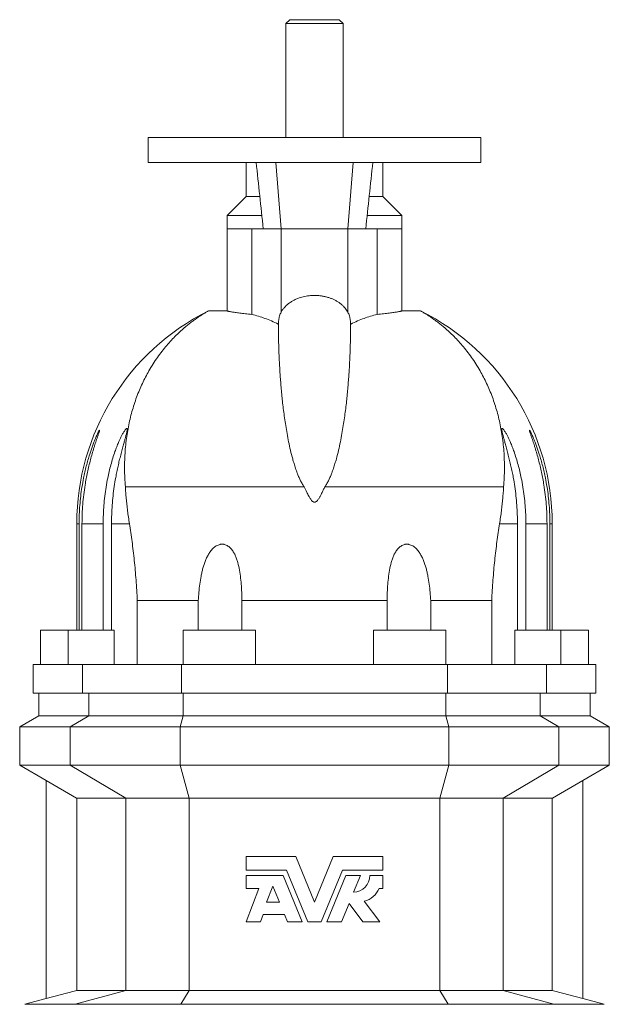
# Model space of a CAD drawing. Header units: millimetres. Extents: x -732 to 708, y -46 to 1921.
# Tile 4 of 5: x -562 to -252, y 1403 to 1921. Entities that reach past the tile are written whole.
import ezdxf

# ---------------------------------------------------------------- set-up
doc = ezdxf.new("R2010")
doc.units = ezdxf.units.MM

msp = doc.modelspace()

# ---------------------------------------------------------------- linework, layer by layer
at = {"color": 7, "linetype": 'Continuous', "lineweight": 15}
for p, q in [((-419.73, 1920.98), (-421.73, 1918.98)), ((-406.73, 1920.98), (-419.73, 1920.98)), ((-393.73, 1920.98), (-406.73, 1920.98)), ((-391.73, 1918.98), (-393.73, 1920.98)), ((-421.73, 1918.98), (-421.73, 1858.98)), ((-406.73, 1918.98), (-421.73, 1918.98)), ((-391.73, 1918.98), (-406.73, 1918.98)), ((-391.73, 1858.98), (-391.73, 1918.98)), ((-494.23, 1858.98), (-494.23, 1845.98)), ((-494.23, 1858.98), (-319.23, 1858.98)), ((-319.23, 1845.98), (-319.23, 1858.98)), ((-494.23, 1845.98), (-319.23, 1845.98)), ((-442.73, 1845.98), (-442.73, 1827.98)), ((-370.73, 1827.98), (-370.73, 1845.98)), ((-442.73, 1827.98), (-452.73, 1817.98)), ((-442.73, 1827.98), (-435.48, 1827.98)), ((-377.99, 1827.98), (-370.73, 1827.98)), ((-360.73, 1817.98), (-370.73, 1827.98)), ((-452.73, 1817.98), (-452.73, 1810.98)), ((-452.73, 1817.98), (-434.39, 1817.98)), ((-379.05, 1817.98), (-360.73, 1817.98)), ((-360.73, 1810.98), (-360.73, 1817.98)), ((-452.73, 1810.98), (-452.73, 1767.92)), ((-439.68, 1766.05), (-439.68, 1810.98)), ((-439.68, 1810.98), (-433.65, 1810.98)), ((-424.28, 1810.98), (-433.65, 1810.98)), ((-389.18, 1810.98), (-424.28, 1810.98)), ((-379.81, 1810.98), (-389.18, 1810.98)), ((-373.78, 1810.98), (-379.81, 1810.98)), ((-373.78, 1766.05), (-373.78, 1810.98)), ((-360.73, 1767.92), (-360.73, 1810.98)), ((-462.51, 1767.85), (-452.73, 1767.92)), ((-350.95, 1767.85), (-360.73, 1767.92)), ((-425.91, 1760.98), (-425.72, 1760.98)), ((-387.55, 1760.98), (-387.73, 1760.98)), ((-506.17, 1675.34), (-412.14, 1675.34)), ((-307.29, 1675.34), (-401.31, 1675.34)), ((-531.73, 1655.98), (-531.73, 1599.98)), ((-530.49, 1599.98), (-530.49, 1655.98)), ((-528.98, 1655.98), (-528.98, 1599.98)), ((-517.85, 1599.98), (-517.85, 1655.98)), ((-513.47, 1655.98), (-513.47, 1599.98)), ((-299.99, 1655.98), (-299.99, 1599.98)), ((-295.61, 1599.98), (-295.61, 1655.98)), ((-284.48, 1655.98), (-284.48, 1599.98)), ((-282.97, 1599.98), (-282.97, 1655.98)), ((-281.73, 1599.98), (-281.73, 1655.98)), ((-499.89, 1615.58), (-467.85, 1615.58)), ((-499.89, 1615.58), (-499.89, 1581.98)), ((-467.85, 1615.58), (-467.85, 1599.98)), ((-368.6, 1615.58), (-444.86, 1615.58)), ((-444.86, 1599.98), (-444.86, 1615.58)), ((-368.6, 1599.98), (-368.6, 1615.58)), ((-313.57, 1615.58), (-345.61, 1615.58)), ((-345.61, 1615.58), (-345.61, 1599.98)), ((-313.57, 1615.58), (-313.57, 1581.98)), ((-550.73, 1599.98), (-550.73, 1581.98)), ((-536.23, 1599.98), (-550.73, 1599.98)), ((-536.23, 1599.98), (-536.23, 1581.98)), ((-512.06, 1599.98), (-536.23, 1599.98)), ((-512.06, 1581.98), (-512.06, 1599.98)), ((-475.73, 1599.98), (-475.73, 1581.98)), ((-437.73, 1599.98), (-475.73, 1599.98)), ((-437.73, 1581.98), (-437.73, 1599.98)), ((-375.73, 1599.98), (-375.73, 1581.98)), ((-375.73, 1599.98), (-337.73, 1599.98)), ((-337.73, 1581.98), (-337.73, 1599.98)), ((-301.4, 1581.98), (-301.4, 1599.98)), ((-301.4, 1599.98), (-277.23, 1599.98)), ((-277.23, 1581.98), (-277.23, 1599.98)), ((-277.23, 1599.98), (-262.73, 1599.98)), ((-262.73, 1581.98), (-262.73, 1599.98)), ((-554.73, 1581.98), (-554.73, 1566.98)), ((-554.73, 1581.98), (-528.77, 1581.98)), ((-476.71, 1581.98), (-528.77, 1581.98)), ((-476.71, 1581.98), (-336.75, 1581.98)), ((-336.75, 1581.98), (-284.69, 1581.98)), ((-258.73, 1581.98), (-284.69, 1581.98)), ((-258.73, 1566.98), (-258.73, 1581.98)), ((-554.73, 1566.98), (-528.77, 1566.98)), ((-551.73, 1566.98), (-551.73, 1554.98)), ((-476.71, 1566.98), (-528.77, 1566.98)), ((-476.71, 1566.98), (-336.75, 1566.98)), ((-336.75, 1566.98), (-284.69, 1566.98)), ((-258.73, 1566.98), (-284.69, 1566.98)), ((-261.73, 1554.98), (-261.73, 1566.98)), ((-551.73, 1554.98), (-561.73, 1549.21)), ((-525.45, 1554.98), (-551.73, 1554.98)), ((-525.45, 1554.98), (-475.79, 1554.98)), ((-337.66, 1554.98), (-475.79, 1554.98)), ((-288, 1554.98), (-337.66, 1554.98)), ((-288, 1554.98), (-261.73, 1554.98)), ((-251.73, 1549.21), (-261.73, 1554.98)), ((-561.73, 1549.21), (-561.73, 1528.98)), ((-561.73, 1549.21), (-535.18, 1549.21)), ((-535.18, 1549.21), (-477.38, 1549.21)), ((-336.08, 1549.21), (-477.38, 1549.21)), ((-278.28, 1549.21), (-336.08, 1549.21)), ((-251.73, 1549.21), (-278.28, 1549.21)), ((-251.73, 1528.98), (-251.73, 1549.21)), ((-561.73, 1528.98), (-547.73, 1520.9)), ((-561.73, 1528.98), (-535.18, 1528.98)), ((-535.18, 1528.98), (-477.38, 1528.98)), ((-336.08, 1528.98), (-477.38, 1528.98)), ((-278.28, 1528.98), (-336.08, 1528.98)), ((-251.73, 1528.98), (-278.28, 1528.98)), ((-265.72, 1520.9), (-251.73, 1528.98)), ((-547.73, 1520.91), (-547.73, 1406.33)), ((-265.73, 1520.91), (-265.73, 1406.33)), ((-506, 1511.66), (-531.7, 1511.66)), ((-531.7, 1511.66), (-531.7, 1410.62)), ((-506, 1511.66), (-472.63, 1511.66)), ((-340.83, 1511.66), (-472.63, 1511.66)), ((-307.45, 1511.66), (-340.83, 1511.66)), ((-307.45, 1511.66), (-281.76, 1511.66)), ((-281.76, 1511.66), (-281.76, 1410.62)), ((-416.5, 1480.98), (-442.73, 1480.98)), ((-442.73, 1480.98), (-442.73, 1473.87)), ((-406.73, 1456.98), (-416.5, 1480.98)), ((-396.96, 1480.98), (-406.73, 1456.98)), ((-370.73, 1480.98), (-396.96, 1480.98)), ((-370.73, 1473.87), (-370.73, 1480.98)), ((-442.73, 1473.87), (-421.38, 1473.87)), ((-423.22, 1471.12), (-442.73, 1471.12)), ((-442.73, 1471.12), (-442.73, 1464.27)), ((-413.28, 1446.7), (-423.22, 1471.12)), ((-421.38, 1473.87), (-410.32, 1446.7)), ((-403.14, 1446.7), (-392.08, 1473.87)), ((-390.24, 1471.12), (-400.18, 1446.7)), ((-392.08, 1473.87), (-370.73, 1473.87)), ((-382.55, 1471.12), (-390.24, 1471.12)), ((-386.18, 1462.22), (-382.55, 1471.12)), ((-370.73, 1471.12), (-377.59, 1471.12)), ((-370.73, 1464.27), (-370.73, 1471.12)), ((-428.62, 1465.51), (-431.89, 1456.98)), ((-425.15, 1456.98), (-428.62, 1465.51)), ((-435.98, 1464.27), (-442.73, 1446.7)), ((-442.73, 1464.27), (-435.98, 1464.27)), ((-372.79, 1464.27), (-370.73, 1464.27)), ((-431.89, 1456.98), (-425.15, 1456.98)), ((-392.5, 1446.7), (-388.59, 1456.3)), ((-388.59, 1456.3), (-381.35, 1446.7)), ((-372.44, 1446.7), (-380.63, 1457.56)), ((-435.11, 1446.7), (-433.66, 1450.47)), ((-433.66, 1450.47), (-422.49, 1450.47)), ((-422.49, 1450.47), (-420.96, 1446.7)), ((-442.73, 1446.7), (-435.11, 1446.7)), ((-420.96, 1446.7), (-413.28, 1446.7)), ((-410.32, 1446.7), (-403.14, 1446.7)), ((-400.18, 1446.7), (-392.5, 1446.7)), ((-381.35, 1446.7), (-372.44, 1446.7)), ((-531.7, 1410.62), (-506, 1410.62)), ((-506, 1410.62), (-472.63, 1410.62)), ((-472.63, 1410.62), (-340.83, 1410.62)), ((-307.45, 1410.62), (-340.83, 1410.62)), ((-281.76, 1410.62), (-307.45, 1410.62)), ((-547.73, 1406.34), (-559.02, 1403.31)), ((-254.43, 1403.31), (-265.73, 1406.34))]:
    msp.add_line(p, q, dxfattribs=at)
at = {"color": 8, "linetype": 'Continuous', "lineweight": 0}
for p, q in [((-427.11, 1845.98), (-424.28, 1810.98)), ((-386.35, 1845.98), (-389.18, 1810.98)), ((-439.68, 1810.98), (-452.73, 1810.98)), ((-424.28, 1767.16), (-424.28, 1810.98)), ((-389.18, 1767.16), (-389.18, 1810.98)), ((-373.78, 1810.98), (-360.73, 1810.98)), ((-530.49, 1655.98), (-531.73, 1655.98)), ((-528.98, 1655.98), (-517.85, 1655.98)), ((-513.47, 1655.98), (-504.03, 1655.98)), ((-299.99, 1655.98), (-309.43, 1655.98)), ((-284.48, 1655.98), (-295.61, 1655.98)), ((-282.97, 1655.98), (-281.73, 1655.98)), ((-528.77, 1581.98), (-528.77, 1566.98)), ((-476.71, 1581.98), (-476.71, 1566.98)), ((-336.75, 1581.98), (-336.75, 1566.98)), ((-284.69, 1581.98), (-284.69, 1566.98)), ((-525.45, 1554.98), (-525.45, 1566.98)), ((-475.79, 1554.98), (-475.79, 1566.98)), ((-337.66, 1554.98), (-337.66, 1566.98)), ((-288, 1554.98), (-288, 1566.98)), ((-535.18, 1549.21), (-525.45, 1554.98)), ((-477.38, 1549.21), (-475.79, 1554.98)), ((-336.08, 1549.21), (-337.66, 1554.98)), ((-278.28, 1549.21), (-288, 1554.98)), ((-535.18, 1528.98), (-535.18, 1549.21)), ((-477.38, 1528.98), (-477.38, 1549.21)), ((-336.08, 1528.98), (-336.08, 1549.21)), ((-278.28, 1528.98), (-278.28, 1549.21)), ((-506, 1511.66), (-535.18, 1528.98)), ((-472.63, 1511.66), (-477.38, 1528.98)), ((-340.83, 1511.66), (-336.08, 1528.98)), ((-307.45, 1511.66), (-278.28, 1528.98)), ((-506, 1410.62), (-506, 1511.66)), ((-472.63, 1410.62), (-472.63, 1511.66)), ((-340.83, 1410.62), (-340.83, 1511.66)), ((-307.45, 1410.62), (-307.45, 1511.66)), ((-506, 1410.62), (-532.55, 1403.31)), ((-472.63, 1410.62), (-476.95, 1403.31)), ((-340.83, 1410.62), (-336.51, 1403.31)), ((-307.45, 1410.62), (-280.91, 1403.31)), ((-559.02, 1403.31), (-532.55, 1403.31)), ((-476.95, 1403.31), (-532.55, 1403.31)), ((-336.51, 1403.31), (-476.95, 1403.31)), ((-336.51, 1403.31), (-280.91, 1403.31)), ((-254.43, 1403.31), (-280.91, 1403.31))]:
    msp.add_line(p, q, dxfattribs=at)
at = {"color": 7, "linetype": 'Continuous', "lineweight": 15, "flags": 128}
for points in [[(-547.73, 1520.91), (-531.85, 1511.75), (-531.7, 1511.66)], [(-265.73, 1520.91), (-281.61, 1511.75), (-281.76, 1511.66)], [(-531.7, 1410.62), (-533.15, 1410.24), (-547.73, 1406.33)], [(-281.76, 1410.62), (-280.31, 1410.24), (-265.73, 1406.33)]]:
    msp.add_lwpolyline(points, dxfattribs=at)
at = {"color": 7, "linetype": 'Continuous', "lineweight": 15}
for centre, radius, start, end in [((-406.73, 1655.98), 125, 116.5024, 180), ((-406.73, 1655.98), 125, 0, 63.4976), ((-386.5, 1471.12), 8.91, 272.0523, 0), ((-382.87, 1468.12), 10.8, 281.9911, 339.0752)]:
    msp.add_arc(centre, radius, start, end, dxfattribs=at)
for points in [[(-437.41, 1845.98), (-436.12, 1834.32), (-434.87, 1822.65), (-433.65, 1810.98)], [(-376.05, 1845.98), (-377.34, 1834.32), (-378.58, 1822.65), (-379.81, 1810.98)]]:
    msp.add_open_spline(points, degree=3, dxfattribs=at)
for points, knots in [([(-424.28, 1767.16), (-424.01, 1767.62), (-423.46, 1768.55), (-422.38, 1769.88), (-421.1, 1771.13), (-419.68, 1772.24), (-418.14, 1773.19), (-416.54, 1774.01), (-414.93, 1774.65), (-413.38, 1775.13), (-411.9, 1775.49), (-410.38, 1775.76), (-409, 1775.92), (-407.78, 1776), (-406.47, 1776.02), (-404.9, 1775.96), (-403.09, 1775.77), (-401.34, 1775.45), (-399.67, 1775.02), (-398.08, 1774.48), (-396.55, 1773.83), (-395.12, 1773.08), (-393.78, 1772.23), (-392.58, 1771.31), (-391.53, 1770.33), (-390.61, 1769.31), (-389.81, 1768.26), (-389.39, 1767.52), (-389.18, 1767.16)], [0, 0, 0, 0, 0.049661, 0.099561, 0.149404, 0.198985, 0.241808, 0.28474, 0.327524, 0.359845, 0.392316, 0.42477, 0.457066, 0.478525, 0.499985, 0.537331, 0.574814, 0.612173, 0.649378, 0.686699, 0.723928, 0.763691, 0.803557, 0.843346, 0.882438, 0.921649, 0.96088, 1, 1, 1, 1]), ([(-462.51, 1767.85), (-462.65, 1767.77), (-462.93, 1767.63), (-463.6, 1767.25), (-464.44, 1766.76), (-465.46, 1766.14), (-466.64, 1765.38), (-468, 1764.48), (-469.49, 1763.43), (-471.1, 1762.25), (-472.8, 1760.94), (-474.76, 1759.34), (-476.98, 1757.4), (-479.46, 1755.07), (-481.96, 1752.51), (-484.45, 1749.72), (-486.9, 1746.72), (-489.3, 1743.49), (-491.62, 1740.04), (-493.71, 1736.58), (-495.59, 1733.13), (-497.26, 1729.74), (-498.82, 1726.21), (-500.27, 1722.53), (-501.57, 1718.77), (-502.72, 1714.93), (-503.73, 1711.02), (-504.6, 1706.99), (-505.32, 1702.85), (-505.9, 1698.57), (-506.31, 1694.15), (-506.56, 1689.6), (-506.62, 1684.94), (-506.52, 1680.19), (-506.28, 1676.95), (-506.17, 1675.34)], [0, 0, 0, 0, 0.026591, 0.053206, 0.079831, 0.10645, 0.133045, 0.16033, 0.18763, 0.214938, 0.242244, 0.269535, 0.305431, 0.341342, 0.377254, 0.413152, 0.449047, 0.484956, 0.520865, 0.556759, 0.586934, 0.617124, 0.647319, 0.677507, 0.707681, 0.736591, 0.765518, 0.794449, 0.823374, 0.852283, 0.881813, 0.911365, 0.940923, 0.970472, 1, 1, 1, 1]), ([(-439.68, 1766.05), (-440.26, 1766.11), (-441.43, 1766.22), (-443.05, 1766.39), (-444.58, 1766.56), (-446, 1766.73), (-447.3, 1766.9), (-448.46, 1767.06), (-449.48, 1767.22), (-450.36, 1767.36), (-451.12, 1767.49), (-451.73, 1767.61), (-452.21, 1767.72), (-452.52, 1767.8), (-452.7, 1767.87), (-452.72, 1767.9), (-452.73, 1767.92)], [0, 0, 0, 0, 0.07185, 0.143755, 0.215604, 0.289535, 0.363527, 0.437457, 0.509311, 0.581219, 0.653072, 0.727029, 0.801046, 0.875003, 0.937427, 1, 1, 1, 1]), ([(-425.91, 1760.98), (-427.05, 1761.53), (-429.33, 1762.62), (-432.77, 1763.97), (-436.22, 1765.14), (-438.53, 1765.75), (-439.68, 1766.05)], [0, 0, 0, 0, 0.2497176, 0.4994361, 0.7497173, 1, 1, 1, 1]), ([(-424.28, 1767.16), (-424.43, 1766.87), (-424.72, 1766.3), (-425.09, 1765.26), (-425.35, 1764.28), (-425.51, 1763.41), (-425.62, 1762.68), (-425.69, 1761.87), (-425.71, 1761.28), (-425.72, 1760.98)], [0, 0, 0, 0, 0.188076, 0.379446, 0.5679, 0.665591, 0.763272, 0.880713, 1, 1, 1, 1]), ([(-389.18, 1767.16), (-389.03, 1766.87), (-388.74, 1766.3), (-388.37, 1765.26), (-388.11, 1764.28), (-387.95, 1763.41), (-387.84, 1762.68), (-387.76, 1761.87), (-387.74, 1761.28), (-387.73, 1760.98)], [0, 0, 0, 0, 0.188076, 0.379446, 0.5679, 0.665591, 0.763272, 0.880713, 1, 1, 1, 1]), ([(-387.55, 1760.98), (-386.41, 1761.53), (-384.13, 1762.62), (-380.69, 1763.97), (-377.24, 1765.14), (-374.93, 1765.75), (-373.78, 1766.05)], [0, 0, 0, 0, 0.2497176, 0.4994361, 0.7497173, 1, 1, 1, 1]), ([(-373.78, 1766.05), (-373.19, 1766.11), (-372.03, 1766.22), (-370.41, 1766.39), (-368.88, 1766.56), (-367.46, 1766.73), (-366.16, 1766.9), (-364.99, 1767.06), (-363.97, 1767.22), (-363.1, 1767.36), (-362.34, 1767.49), (-361.72, 1767.61), (-361.25, 1767.72), (-360.94, 1767.8), (-360.76, 1767.87), (-360.74, 1767.9), (-360.73, 1767.92)], [0, 0, 0, 0, 0.07185, 0.143755, 0.215604, 0.289535, 0.363527, 0.437457, 0.509311, 0.581219, 0.653072, 0.727029, 0.801046, 0.875003, 0.937427, 1, 1, 1, 1]), ([(-350.95, 1767.85), (-350.81, 1767.77), (-350.53, 1767.63), (-349.86, 1767.25), (-349.02, 1766.76), (-348, 1766.14), (-346.81, 1765.38), (-345.46, 1764.48), (-343.97, 1763.43), (-342.36, 1762.25), (-340.66, 1760.94), (-338.7, 1759.34), (-336.47, 1757.4), (-334, 1755.07), (-331.5, 1752.51), (-329.01, 1749.72), (-326.55, 1746.72), (-324.16, 1743.49), (-321.84, 1740.04), (-319.75, 1736.58), (-317.87, 1733.13), (-316.2, 1729.74), (-314.64, 1726.21), (-313.19, 1722.53), (-311.89, 1718.77), (-310.73, 1714.93), (-309.73, 1711.02), (-308.86, 1706.99), (-308.13, 1702.85), (-307.56, 1698.57), (-307.14, 1694.15), (-306.9, 1689.6), (-306.83, 1684.94), (-306.94, 1680.19), (-307.17, 1676.95), (-307.29, 1675.34)], [0, 0, 0, 0, 0.026591, 0.053206, 0.079831, 0.10645, 0.133045, 0.16033, 0.18763, 0.214938, 0.242244, 0.269535, 0.305431, 0.341342, 0.377254, 0.413152, 0.449047, 0.484956, 0.520865, 0.556759, 0.586934, 0.617124, 0.647319, 0.677507, 0.707681, 0.736591, 0.765518, 0.794449, 0.823374, 0.852283, 0.881813, 0.911365, 0.940923, 0.970472, 1, 1, 1, 1]), ([(-412.14, 1675.34), (-412.53, 1675.93), (-413.32, 1677.11), (-414.26, 1678.94), (-415.08, 1680.78), (-415.9, 1682.84), (-416.72, 1685.12), (-417.51, 1687.6), (-418.42, 1690.78), (-419.4, 1694.61), (-420.37, 1699.05), (-421.18, 1703.37), (-421.88, 1707.58), (-422.5, 1711.66), (-423.02, 1715.62), (-423.48, 1719.44), (-423.87, 1723.2), (-424.22, 1726.87), (-424.52, 1730.45), (-424.78, 1733.88), (-425, 1737.42), (-425.2, 1741.01), (-425.37, 1744.61), (-425.49, 1747.97), (-425.59, 1751.09), (-425.65, 1753.96), (-425.69, 1756.58), (-425.72, 1758.95), (-425.72, 1760.3), (-425.73, 1760.98)], [0, 0, 0, 0, 0.015171, 0.030369, 0.04559, 0.060793, 0.081514, 0.102241, 0.122965, 0.161677, 0.200409, 0.239149, 0.277871, 0.316547, 0.355234, 0.393923, 0.4326, 0.473123, 0.513658, 0.554194, 0.594718, 0.645014, 0.695333, 0.745651, 0.795948, 0.84695, 0.897974, 0.948998, 1, 1, 1, 1]), ([(-401.31, 1675.34), (-400.92, 1675.93), (-400.14, 1677.11), (-399.2, 1678.94), (-398.38, 1680.78), (-397.56, 1682.84), (-396.74, 1685.12), (-395.95, 1687.6), (-395.03, 1690.78), (-394.06, 1694.61), (-393.09, 1699.05), (-392.28, 1703.37), (-391.58, 1707.58), (-390.96, 1711.66), (-390.44, 1715.62), (-389.98, 1719.44), (-389.58, 1723.2), (-389.24, 1726.87), (-388.94, 1730.45), (-388.68, 1733.88), (-388.45, 1737.42), (-388.25, 1741.01), (-388.09, 1744.61), (-387.96, 1747.97), (-387.87, 1751.09), (-387.81, 1753.96), (-387.76, 1756.58), (-387.74, 1758.95), (-387.73, 1760.3), (-387.73, 1760.98)], [0, 0, 0, 0, 0.015171, 0.030369, 0.04559, 0.060793, 0.081514, 0.102241, 0.122965, 0.161677, 0.200409, 0.239149, 0.277871, 0.316547, 0.355234, 0.393923, 0.4326, 0.473123, 0.513658, 0.554194, 0.594718, 0.645014, 0.695333, 0.745651, 0.795948, 0.84695, 0.897974, 0.948998, 1, 1, 1, 1]), ([(-530.49, 1655.98), (-530.47, 1657.59), (-530.44, 1660.81), (-530.14, 1665.64), (-529.68, 1670.45), (-529.02, 1675.24), (-528.26, 1679.47), (-527.47, 1683.16), (-526.71, 1686.32), (-525.86, 1689.44), (-525.02, 1692.23), (-524.21, 1694.69), (-523.45, 1696.83), (-522.77, 1698.64), (-522.17, 1700.13), (-521.68, 1701.31), (-521.21, 1702.39), (-520.77, 1703.34), (-520.42, 1704.07), (-520.14, 1704.61), (-519.94, 1704.94), (-519.81, 1705.12), (-519.74, 1705.17), (-519.72, 1705.09), (-519.76, 1704.86), (-519.87, 1704.47), (-520.05, 1703.9), (-520.28, 1703.21), (-520.54, 1702.43), (-520.87, 1701.45), (-521.28, 1700.27), (-521.75, 1698.86), (-522.22, 1697.41), (-522.86, 1695.41), (-523.63, 1692.82), (-524.52, 1689.62), (-525.34, 1686.35), (-526.09, 1683.05), (-526.77, 1679.71), (-527.45, 1675.8), (-528.08, 1671.3), (-528.59, 1666.21), (-528.92, 1661.1), (-528.96, 1657.69), (-528.98, 1655.98)], [0, 0, 0, 0, 0.044122, 0.088301, 0.132494, 0.176658, 0.220765, 0.250532, 0.280327, 0.310103, 0.339844, 0.361447, 0.383063, 0.40464, 0.417917, 0.431206, 0.444458, 0.456483, 0.468488, 0.477368, 0.486235, 0.493639, 0.501039, 0.508442, 0.515851, 0.525415, 0.534996, 0.54513, 0.555304, 0.565464, 0.580582, 0.595747, 0.61094, 0.626099, 0.657112, 0.688185, 0.719349, 0.750577, 0.781797, 0.812908, 0.859656, 0.906448, 0.953245, 1, 1, 1, 1]), ([(-517.85, 1655.98), (-517.83, 1657.59), (-517.79, 1660.81), (-517.5, 1665.64), (-517.03, 1670.45), (-516.36, 1675.24), (-515.57, 1679.59), (-514.7, 1683.52), (-513.81, 1687.03), (-512.79, 1690.49), (-511.75, 1693.6), (-510.72, 1696.36), (-509.85, 1698.5), (-509.04, 1700.31), (-508.32, 1701.8), (-507.68, 1703.03), (-507.13, 1703.99), (-506.68, 1704.72), (-506.25, 1705.35), (-505.9, 1705.78), (-505.63, 1706.01), (-505.44, 1706.1), (-505.31, 1706.04), (-505.23, 1705.85), (-505.22, 1705.49), (-505.28, 1704.97), (-505.39, 1704.34), (-505.55, 1703.62), (-505.8, 1702.6), (-506.16, 1701.23), (-506.63, 1699.51), (-507.22, 1697.41), (-507.89, 1694.95), (-508.63, 1692.11), (-509.35, 1689.21), (-510.03, 1686.27), (-510.66, 1683.3), (-511.36, 1679.71), (-512.05, 1675.5), (-512.67, 1670.65), (-513.12, 1665.77), (-513.41, 1660.88), (-513.45, 1657.61), (-513.47, 1655.98)], [0, 0, 0, 0, 0.04328, 0.086616, 0.129964, 0.173286, 0.216554, 0.249041, 0.281568, 0.314065, 0.346513, 0.370594, 0.394664, 0.410844, 0.427041, 0.443178, 0.45338, 0.463573, 0.473883, 0.484171, 0.491637, 0.499098, 0.506573, 0.514052, 0.523245, 0.532452, 0.54192, 0.551426, 0.560917, 0.579201, 0.597556, 0.615893, 0.643213, 0.670587, 0.698042, 0.725555, 0.753061, 0.780471, 0.824332, 0.868249, 0.912194, 0.956126, 1, 1, 1, 1]), ([(-295.61, 1655.98), (-295.63, 1657.59), (-295.66, 1660.81), (-295.96, 1665.64), (-296.43, 1670.45), (-297.09, 1675.24), (-297.89, 1679.59), (-298.75, 1683.52), (-299.65, 1687.03), (-300.67, 1690.49), (-301.71, 1693.6), (-302.74, 1696.36), (-303.61, 1698.5), (-304.42, 1700.31), (-305.14, 1701.8), (-305.78, 1703.03), (-306.33, 1703.99), (-306.78, 1704.72), (-307.21, 1705.35), (-307.56, 1705.78), (-307.83, 1706.01), (-308.01, 1706.1), (-308.15, 1706.04), (-308.23, 1705.85), (-308.24, 1705.49), (-308.18, 1704.97), (-308.07, 1704.34), (-307.91, 1703.62), (-307.66, 1702.6), (-307.3, 1701.23), (-306.83, 1699.51), (-306.24, 1697.41), (-305.57, 1694.95), (-304.83, 1692.11), (-304.11, 1689.21), (-303.43, 1686.27), (-302.79, 1683.3), (-302.1, 1679.71), (-301.41, 1675.5), (-300.79, 1670.65), (-300.33, 1665.77), (-300.05, 1660.88), (-300.01, 1657.61), (-299.99, 1655.98)], [0, 0, 0, 0, 0.04328, 0.086616, 0.129964, 0.173286, 0.216554, 0.249041, 0.281568, 0.314065, 0.346513, 0.370594, 0.394664, 0.410844, 0.427041, 0.443178, 0.45338, 0.463573, 0.473883, 0.484171, 0.491637, 0.499098, 0.506573, 0.514052, 0.523245, 0.532452, 0.54192, 0.551426, 0.560917, 0.579201, 0.597556, 0.615893, 0.643213, 0.670587, 0.698042, 0.725555, 0.753061, 0.780471, 0.824332, 0.868249, 0.912194, 0.956126, 1, 1, 1, 1]), ([(-282.97, 1655.98), (-282.98, 1657.59), (-283.02, 1660.81), (-283.31, 1665.64), (-283.78, 1670.45), (-284.44, 1675.24), (-285.2, 1679.47), (-285.98, 1683.16), (-286.75, 1686.32), (-287.59, 1689.44), (-288.44, 1692.23), (-289.25, 1694.69), (-290, 1696.83), (-290.69, 1698.64), (-291.28, 1700.13), (-291.78, 1701.31), (-292.25, 1702.39), (-292.68, 1703.34), (-293.04, 1704.07), (-293.32, 1704.61), (-293.52, 1704.94), (-293.65, 1705.12), (-293.72, 1705.17), (-293.74, 1705.09), (-293.7, 1704.86), (-293.59, 1704.47), (-293.41, 1703.9), (-293.18, 1703.21), (-292.92, 1702.43), (-292.58, 1701.45), (-292.18, 1700.27), (-291.71, 1698.86), (-291.24, 1697.41), (-290.6, 1695.41), (-289.82, 1692.82), (-288.94, 1689.62), (-288.12, 1686.35), (-287.36, 1683.05), (-286.69, 1679.71), (-286.01, 1675.8), (-285.37, 1671.3), (-284.86, 1666.21), (-284.54, 1661.1), (-284.5, 1657.69), (-284.48, 1655.98)], [0, 0, 0, 0, 0.044122, 0.088301, 0.132494, 0.176658, 0.220765, 0.250532, 0.280327, 0.310103, 0.339844, 0.361447, 0.383063, 0.40464, 0.417917, 0.431206, 0.444458, 0.456483, 0.468488, 0.477368, 0.486235, 0.493639, 0.501039, 0.508442, 0.515851, 0.525415, 0.534996, 0.54513, 0.555304, 0.565464, 0.580582, 0.595747, 0.61094, 0.626099, 0.657112, 0.688185, 0.719349, 0.750577, 0.781797, 0.812908, 0.859656, 0.906448, 0.953245, 1, 1, 1, 1]), ([(-506.17, 1675.34), (-506.1, 1674.34), (-505.97, 1672.35), (-505.71, 1669.25), (-505.39, 1666.06), (-505.01, 1662.78), (-504.57, 1659.42), (-504.21, 1657.13), (-504.03, 1655.98)], [0, 0, 0, 0, 0.1657261, 0.3315026, 0.4972269, 0.6648005, 0.8324273, 1, 1, 1, 1]), ([(-412.14, 1675.34), (-411.69, 1674.39), (-410.95, 1672.8), (-409.89, 1670.77), (-409.11, 1669.42), (-408.53, 1668.59), (-408.09, 1668.07), (-407.74, 1667.73), (-407.37, 1667.47), (-407.02, 1667.34), (-406.69, 1667.3), (-406.33, 1667.36), (-405.93, 1667.57), (-405.54, 1667.89), (-404.97, 1668.52), (-404.3, 1669.45), (-403.6, 1670.69), (-402.88, 1672.1), (-402.11, 1673.65), (-401.58, 1674.77), (-401.31, 1675.34)], [0, 0, 0, 0, 0.1684391, 0.2802859, 0.3547496, 0.4047821, 0.4291088, 0.4533822, 0.4735833, 0.4900846, 0.4999726, 0.5146233, 0.5341279, 0.558818, 0.5836253, 0.6555348, 0.7277519, 0.7999858, 0.8999898, 1, 1, 1, 1]), ([(-307.29, 1675.34), (-307.36, 1674.34), (-307.49, 1672.35), (-307.75, 1669.25), (-308.07, 1666.06), (-308.45, 1662.78), (-308.89, 1659.42), (-309.25, 1657.13), (-309.43, 1655.98)], [0, 0, 0, 0, 0.1657261, 0.3315026, 0.4972269, 0.6648005, 0.8324273, 1, 1, 1, 1]), ([(-504.03, 1655.98), (-503.53, 1652.91), (-503.07, 1649.77), (-502.22, 1643.34), (-501.83, 1640.04), (-501.13, 1633.31), (-500.82, 1629.86), (-500.42, 1624.58), (-500.29, 1622.79), (-500.07, 1619.2), (-499.97, 1617.39), (-499.89, 1615.58)], [0, 0, 0, 0, 0.25, 0.25, 0.5, 0.5, 0.75, 0.75, 0.875, 0.875, 1, 1, 1, 1]), ([(-309.43, 1655.98), (-309.93, 1652.91), (-310.39, 1649.77), (-311.24, 1643.34), (-311.63, 1640.04), (-312.33, 1633.31), (-312.64, 1629.86), (-313.04, 1624.58), (-313.17, 1622.79), (-313.39, 1619.2), (-313.49, 1617.39), (-313.57, 1615.58)], [0, 0, 0, 0, 0.25, 0.25, 0.5, 0.5, 0.75, 0.75, 0.875, 0.875, 1, 1, 1, 1]), ([(-444.86, 1615.58), (-444.93, 1618.48), (-445.04, 1621.35), (-445.37, 1625.59), (-445.5, 1627), (-445.85, 1629.79), (-446.06, 1631.17), (-446.6, 1633.9), (-446.93, 1635.26), (-447.55, 1637.23), (-447.78, 1637.88), (-448.3, 1639.15), (-448.58, 1639.77), (-449.23, 1640.98), (-449.6, 1641.56), (-450.42, 1642.67), (-450.88, 1643.19), (-451.66, 1643.87), (-451.94, 1644.08), (-452.53, 1644.46), (-452.84, 1644.63), (-453.5, 1644.92), (-453.84, 1645.03), (-454.38, 1645.14), (-454.56, 1645.17), (-454.92, 1645.21), (-455.29, 1645.23), (-455.66, 1645.21), (-456.02, 1645.17), (-456.21, 1645.15), (-456.76, 1645.03), (-457.11, 1644.92), (-457.8, 1644.64), (-458.13, 1644.47), (-458.76, 1644.09), (-459.06, 1643.88), (-459.63, 1643.42), (-459.9, 1643.18), (-460.42, 1642.67), (-460.66, 1642.4), (-461.36, 1641.58), (-461.77, 1641), (-462.35, 1640.1), (-462.53, 1639.79), (-462.88, 1639.16), (-463.04, 1638.85), (-463.51, 1637.9), (-463.8, 1637.25), (-464.59, 1635.29), (-465.02, 1633.95), (-465.59, 1631.9), (-465.76, 1631.2), (-466.08, 1629.81), (-466.22, 1629.12), (-466.62, 1627.02), (-466.84, 1625.61), (-467.41, 1621.35), (-467.66, 1618.48), (-467.85, 1615.58)], [0, 0, 0, 0, 0.125, 0.125, 0.1875, 0.1875, 0.25, 0.25, 0.3125, 0.3125, 0.34375, 0.34375, 0.375, 0.375, 0.40625, 0.40625, 0.4375, 0.4375, 0.453125, 0.453125, 0.46875, 0.46875, 0.484375, 0.484375, 0.492187, 0.492187, 0.5, 0.507812, 0.507812, 0.515625, 0.515625, 0.53125, 0.53125, 0.546875, 0.546875, 0.5625, 0.5625, 0.578125, 0.578125, 0.59375, 0.59375, 0.625, 0.625, 0.640625, 0.640625, 0.65625, 0.65625, 0.6875, 0.6875, 0.75, 0.75, 0.78125, 0.78125, 0.8125, 0.8125, 0.875, 0.875, 1, 1, 1, 1]), ([(-368.6, 1615.58), (-368.53, 1618.48), (-368.42, 1621.35), (-368.09, 1625.59), (-367.95, 1627), (-367.61, 1629.79), (-367.4, 1631.17), (-366.86, 1633.9), (-366.53, 1635.26), (-365.9, 1637.23), (-365.67, 1637.88), (-365.16, 1639.15), (-364.87, 1639.77), (-364.23, 1640.98), (-363.86, 1641.56), (-363.04, 1642.67), (-362.58, 1643.19), (-361.79, 1643.87), (-361.52, 1644.08), (-360.93, 1644.46), (-360.62, 1644.63), (-359.96, 1644.92), (-359.62, 1645.03), (-359.08, 1645.14), (-358.9, 1645.17), (-358.54, 1645.21), (-358.17, 1645.23), (-357.8, 1645.21), (-357.43, 1645.17), (-357.25, 1645.15), (-356.7, 1645.03), (-356.35, 1644.92), (-355.66, 1644.64), (-355.32, 1644.47), (-354.7, 1644.09), (-354.4, 1643.88), (-353.83, 1643.42), (-353.55, 1643.18), (-353.04, 1642.67), (-352.79, 1642.4), (-352.1, 1641.58), (-351.68, 1641), (-351.11, 1640.1), (-350.93, 1639.79), (-350.58, 1639.16), (-350.42, 1638.85), (-349.94, 1637.9), (-349.66, 1637.25), (-348.87, 1635.29), (-348.43, 1633.95), (-347.87, 1631.9), (-347.7, 1631.2), (-347.38, 1629.81), (-347.24, 1629.12), (-346.84, 1627.02), (-346.61, 1625.61), (-346.04, 1621.35), (-345.79, 1618.48), (-345.61, 1615.58)], [0, 0, 0, 0, 0.125, 0.125, 0.1875, 0.1875, 0.25, 0.25, 0.3125, 0.3125, 0.34375, 0.34375, 0.375, 0.375, 0.40625, 0.40625, 0.4375, 0.4375, 0.453125, 0.453125, 0.46875, 0.46875, 0.484375, 0.484375, 0.492187, 0.492187, 0.5, 0.507812, 0.507812, 0.515625, 0.515625, 0.53125, 0.53125, 0.546875, 0.546875, 0.5625, 0.5625, 0.578125, 0.578125, 0.59375, 0.59375, 0.625, 0.625, 0.640625, 0.640625, 0.65625, 0.65625, 0.6875, 0.6875, 0.75, 0.75, 0.78125, 0.78125, 0.8125, 0.8125, 0.875, 0.875, 1, 1, 1, 1])]:
    msp.add_open_spline(points, degree=3, knots=knots, dxfattribs=at)

doc.saveas('drawing.dxf')
